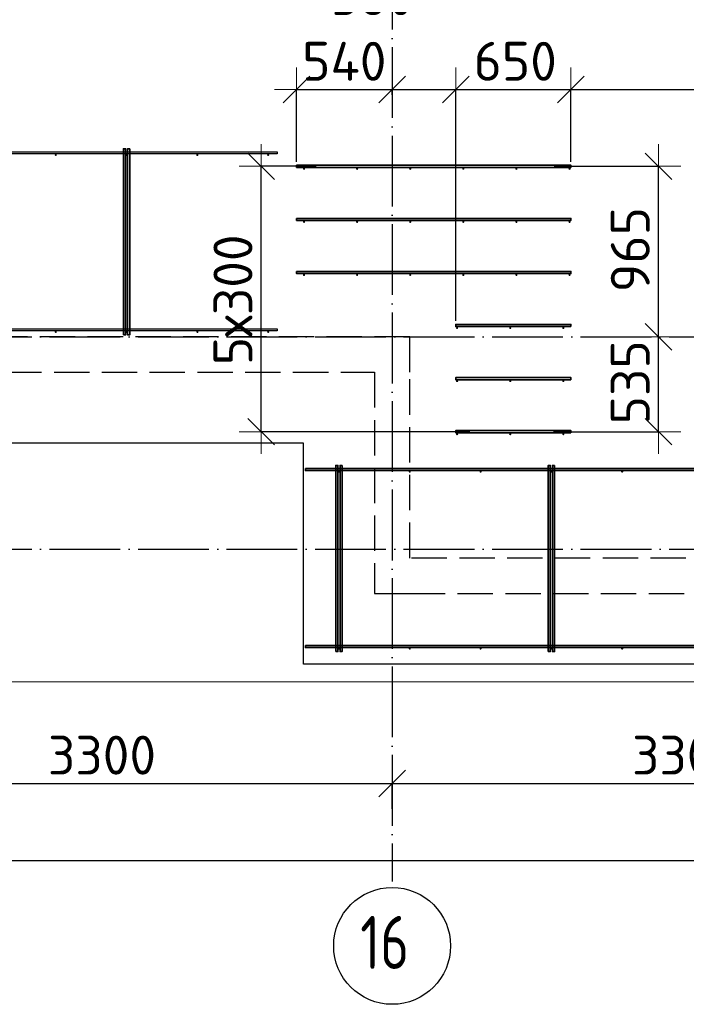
# Model space of a CAD drawing. Header units: millimetres. Extents: x 13527 to 139154, y -122592 to 61893.
# Tile 107 of 129: x 97536 to 101302, y 27427 to 32993. Entities that reach past the tile are written whole.
import ezdxf

# ---------------------------------------------------------------- set-up
doc = ezdxf.new("R2010")
doc.units = ezdxf.units.MM
doc.header["$PDMODE"] = 65
for name, pattern in [('______11', [500, 400, -50, 0, -50]), ('______2', [270, 200, -70]), ('______5', [1100, 800, -100, 100, -100])]:
    doc.linetypes.add(name, pattern=pattern)
for name, color, linetype, lineweight in [('Standard', 7, 'Continuous', 25), ('Арм.стержн. Доп. арматура', 180, 'Continuous', 35), ('Размерная линия_ общее', 7, 'Continuous', 13), ('Стена_ общее', 7, 'Continuous', 35), ('Фундамент_ общее', 7, 'Continuous', 35)]:
    doc.layers.add(name, color=color, linetype=linetype, lineweight=lineweight)
doc.layers.add('Арм.стержн. Фиксатор', color=7, linetype='Continuous', lineweight=35, true_color=0x501e0f)
doc.layers.add('Осевая линия_ общее', color=7, linetype='______5', lineweight=13, true_color=0xa0a0a0)
doc.styles.add('ISOCPEUR', font='ISOCPEUR')
doc.dimstyles.new('DIMSTYLE_16', dxfattribs={"dimtxt": 220, "dimasz": 250, "dimexe": 0, "dimexo": 0, "dimgap": 110, "dimtad": 2, "dimdec": 0, "dimrnd": 1, "dimzin": 12, "dimdsep": 46, "dimtxsty": 'ISOCPEUR', "dimblk1": 'ALL_ML_STRICH', "dimblk2": 'ALL_ML_STRICH', "dimsah": 1, "dimcen": 0, "dimclrd": 7, "dimclre": 256, "dimclrt": 7, "dimadec": 0, "dimazin": 0, "dimtfac": 1, "dimtdec": 0, "dimtix": 1, "dimtmove": 2, "dimatfit": 3, "dimfxl": 0, "dimtzin": 0, "dimlwd": 0, "dimlwe": -3, "dimarcsym": 0})
doc.dimstyles.new('DIMSTYLE_3', dxfattribs={"dimtxt": 220, "dimasz": 250, "dimexe": 0, "dimexo": 0, "dimgap": 110, "dimtad": 2, "dimdec": 0, "dimrnd": 5, "dimzin": 12, "dimdsep": 46, "dimtxsty": 'ISOCPEUR', "dimblk1": 'ALL_ML_STRICH', "dimblk2": 'ALL_ML_STRICH', "dimsah": 1, "dimcen": 0, "dimclrd": 7, "dimclre": 256, "dimclrt": 7, "dimadec": 0, "dimazin": 0, "dimtfac": 1, "dimtdec": 0, "dimtix": 1, "dimtmove": 2, "dimatfit": 3, "dimfxl": 0, "dimtvp": 1.2, "dimtzin": 0, "dimlwd": 0, "dimlwe": -3, "dimarcsym": 0})
doc.dimstyles.new('DIMSTYLE_5', dxfattribs={"dimtxt": 220, "dimasz": 250, "dimexe": 0, "dimexo": 0, "dimgap": 110, "dimtad": 2, "dimdec": 0, "dimrnd": 5, "dimzin": 12, "dimdsep": 46, "dimtxsty": 'ISOCPEUR', "dimblk1": 'ALL_ML_STRICH', "dimblk2": 'ALL_ML_STRICH', "dimsah": 1, "dimcen": 0, "dimclrd": 7, "dimclre": 256, "dimclrt": 7, "dimadec": 0, "dimazin": 0, "dimtfac": 1, "dimtdec": 0, "dimtix": 1, "dimtmove": 2, "dimatfit": 3, "dimfxl": 0, "dimtzin": 0, "dimlwd": 0, "dimlwe": -3, "dimarcsym": 0})

# ---------------------------------------------------------------- blocks, each defined once
blk = doc.blocks.new('СЛОЖНЫЙ_ОБЪЕКТ_0')
at = {"layer": 'Стена_ общее', "color": 9, "linetype": '______2', "lineweight": -3, "true_color": 0xc7c7c7, "transparency": 33554687}
for p, q in [((99740, 31200), (96440, 31200)), ((99740, 31000), (99740, 31200)), ((93140, 31000), (99540, 31000)), ((99540, 31000), (99540, 29750)), ((99740, 29950), (99740, 31000)), ((103460, 29950), (99740, 29950)), ((99540, 29750), (99740, 29750)), ((99740, 29750), (103660, 29750))]:
    blk.add_line(p, q, dxfattribs=at)
blk = doc.blocks.new('ALL_ML_STRICH')
at = {"color": 0, "linetype": 'ByBlock', "lineweight": -2}
for p, q in [((0, -0.5), (0, 0.5)), ((-0.3, -0.3), (0.3, 0.3)), ((-1, 0), (0.5, 0))]:
    blk.add_line(p, q, dxfattribs=at)
blk = doc.blocks.new('*D455')
at = {"layer": 'DEFPOINTS', "color": 7, "linetype": 'Continuous', "lineweight": 13, "transparency": 33554687}
for p in [(99100, 32597.8), (99640, 32547.8), (99100, 32170)]:
    blk.add_point(p, dxfattribs=at)
at = {"layer": 'Размерная линия_ общее', "color": 253, "linetype": 'Continuous', "lineweight": -2, "true_color": 0xa0a0a0, "transparency": 33554687}
for p, q in [((99100, 32190), (99100, 32597.8)), ((99640, 32567.8), (99640, 32597.8))]:
    blk.add_line(p, q, dxfattribs=at)
at = {"layer": 'Размерная линия_ общее', "color": 7, "linetype": 'Continuous', "lineweight": -2, "transparency": 33554687}
blk.add_line((99100, 32597.8), (99640, 32597.8), dxfattribs=at)
at = {"layer": 'Размерная линия_ общее', "color": 7, "linetype": 'Continuous', "lineweight": 13, "transparency": 33554687, "xscale": 250, "yscale": 250, "zscale": 250, "rotation": 180}
blk.add_blockref('ALL_ML_STRICH', (99100, 32597.8), dxfattribs=at)
at = {"layer": 'Размерная линия_ общее', "color": 7, "linetype": 'Continuous', "lineweight": 13, "transparency": 33554687, "xscale": 250, "yscale": 250, "zscale": 250}
blk.add_blockref('ALL_ML_STRICH', (99640, 32597.8), dxfattribs=at)
at = {"layer": 'Размерная линия_ общее', "color": 7, "linetype": 'Continuous', "lineweight": 13, "transparency": 33554687, "insert": (99370, 32757.8), "char_height": 220, "width": 660, "attachment_point": 5, "style": 'ISOCPEUR'}
blk.add_mtext('\\A1;{540}', dxfattribs=at)
blk = doc.blocks.new('*D456')
at = {"layer": 'DEFPOINTS', "color": 7, "linetype": 'Continuous', "lineweight": 13, "transparency": 33554687}
for p in [(99640, 32597.8), (99640, 32547.8), (100000, 31270)]:
    blk.add_point(p, dxfattribs=at)
at = {"layer": 'Размерная линия_ общее', "color": 253, "linetype": 'Continuous', "lineweight": -2, "true_color": 0xa0a0a0, "transparency": 33554687}
for p, q in [((99640, 32567.8), (99640, 32597.8)), ((100000, 31290), (100000, 32597.8))]:
    blk.add_line(p, q, dxfattribs=at)
at = {"layer": 'Размерная линия_ общее', "color": 7, "linetype": 'Continuous', "lineweight": -2, "transparency": 33554687}
blk.add_line((99640, 32597.8), (100000, 32597.8), dxfattribs=at)
at = {"layer": 'Размерная линия_ общее', "color": 7, "linetype": 'Continuous', "lineweight": 13, "transparency": 33554687, "xscale": 250, "yscale": 250, "zscale": 250, "rotation": 180}
blk.add_blockref('ALL_ML_STRICH', (99640, 32597.8), dxfattribs=at)
at = {"layer": 'Размерная линия_ общее', "color": 7, "linetype": 'Continuous', "lineweight": 13, "transparency": 33554687, "xscale": 250, "yscale": 250, "zscale": 250}
blk.add_blockref('ALL_ML_STRICH', (100000, 32597.8), dxfattribs=at)
at = {"layer": 'Размерная линия_ общее', "color": 7, "linetype": 'Continuous', "lineweight": 13, "transparency": 33554687, "insert": (99531.2, 33128.5), "char_height": 220, "width": 660, "attachment_point": 5, "style": 'ISOCPEUR'}
blk.add_mtext('\\A1;{360}', dxfattribs=at)
blk = doc.blocks.new('*D457')
at = {"layer": 'DEFPOINTS', "color": 7, "linetype": 'Continuous', "lineweight": 13, "transparency": 33554687}
for p in [(100000, 32597.8), (100650, 32170), (100000, 31270)]:
    blk.add_point(p, dxfattribs=at)
at = {"layer": 'Размерная линия_ общее', "color": 253, "linetype": 'Continuous', "lineweight": -2, "true_color": 0xa0a0a0, "transparency": 33554687}
for p, q in [((100000, 31290), (100000, 32597.8)), ((100650, 32190), (100650, 32597.8))]:
    blk.add_line(p, q, dxfattribs=at)
at = {"layer": 'Размерная линия_ общее', "color": 7, "linetype": 'Continuous', "lineweight": -2, "transparency": 33554687}
blk.add_line((100000, 32597.8), (100650, 32597.8), dxfattribs=at)
at = {"layer": 'Размерная линия_ общее', "color": 7, "linetype": 'Continuous', "lineweight": 13, "transparency": 33554687, "xscale": 250, "yscale": 250, "zscale": 250, "rotation": 180}
blk.add_blockref('ALL_ML_STRICH', (100000, 32597.8), dxfattribs=at)
at = {"layer": 'Размерная линия_ общее', "color": 7, "linetype": 'Continuous', "lineweight": 13, "transparency": 33554687, "xscale": 250, "yscale": 250, "zscale": 250}
blk.add_blockref('ALL_ML_STRICH', (100650, 32597.8), dxfattribs=at)
at = {"layer": 'Размерная линия_ общее', "color": 7, "linetype": 'Continuous', "lineweight": 13, "transparency": 33554687, "insert": (100336, 32757.8), "char_height": 220, "width": 660, "attachment_point": 5, "style": 'ISOCPEUR'}
blk.add_mtext('\\A1;{650}', dxfattribs=at)
blk = doc.blocks.new('*D458')
at = {"layer": 'DEFPOINTS', "color": 7, "linetype": 'Continuous', "lineweight": 13, "transparency": 33554687}
for p in [(100650, 32597.8), (100650, 32170), (102563.6, 32205.8)]:
    blk.add_point(p, dxfattribs=at)
at = {"layer": 'Размерная линия_ общее', "color": 253, "linetype": 'Continuous', "lineweight": -2, "true_color": 0xa0a0a0, "transparency": 33554687}
for p, q in [((100650, 32190), (100650, 32597.8)), ((102563.6, 32225.8), (102563.6, 32597.8))]:
    blk.add_line(p, q, dxfattribs=at)
at = {"layer": 'Размерная линия_ общее', "color": 7, "linetype": 'Continuous', "lineweight": -2, "transparency": 33554687}
blk.add_line((100650, 32597.8), (102563.6, 32597.8), dxfattribs=at)
at = {"layer": 'Размерная линия_ общее', "color": 7, "linetype": 'Continuous', "lineweight": 13, "transparency": 33554687, "xscale": 250, "yscale": 250, "zscale": 250, "rotation": 180}
blk.add_blockref('ALL_ML_STRICH', (100650, 32597.8), dxfattribs=at)
at = {"layer": 'Размерная линия_ общее', "color": 7, "linetype": 'Continuous', "lineweight": 13, "transparency": 33554687, "xscale": 250, "yscale": 250, "zscale": 250}
blk.add_blockref('ALL_ML_STRICH', (102563.6, 32597.8), dxfattribs=at)
at = {"layer": 'Размерная линия_ общее', "color": 7, "linetype": 'Continuous', "lineweight": 13, "transparency": 33554687, "insert": (101661.8, 32757.8), "char_height": 220, "width": 880, "attachment_point": 5, "style": 'ISOCPEUR'}
blk.add_mtext('\\A1;{1915}', dxfattribs=at)
blk = doc.blocks.new('*D462')
at = {"layer": 'DEFPOINTS', "color": 7, "linetype": 'Continuous', "lineweight": 13, "transparency": 33554687}
for p in [(100916.2, 31200), (100532.5, 30664), (101145.6, 30664)]:
    blk.add_point(p, dxfattribs=at)
at = {"layer": 'Размерная линия_ общее', "color": 253, "linetype": 'Continuous', "lineweight": -2, "true_color": 0xa0a0a0, "transparency": 33554687}
for p, q in [((101145.6, 31200), (101145.6, 31200)), ((100552.5, 30664), (101145.6, 30664))]:
    blk.add_line(p, q, dxfattribs=at)
at = {"layer": 'Размерная линия_ общее', "color": 7, "linetype": 'Continuous', "lineweight": -2, "transparency": 33554687}
blk.add_line((101145.6, 30664), (101145.6, 31200), dxfattribs=at)
at = {"layer": 'Размерная линия_ общее', "color": 7, "linetype": 'Continuous', "lineweight": 13, "transparency": 33554687, "xscale": 250, "yscale": 250, "zscale": 250}
for p, rotation in [((101145.6, 31200), 90), ((101145.6, 30664), 270)]:
    blk.add_blockref('ALL_ML_STRICH', p, dxfattribs=dict(at, rotation=rotation))
at = {"layer": 'Размерная линия_ общее', "color": 7, "linetype": 'Continuous', "lineweight": 13, "transparency": 33554687, "insert": (100985.6, 30943), "char_height": 220, "width": 660, "attachment_point": 5, "rotation": 90, "style": 'ISOCPEUR'}
blk.add_mtext('\\A1;{535}', dxfattribs=at)
blk = doc.blocks.new('*D463')
at = {"layer": 'DEFPOINTS', "color": 7, "linetype": 'Continuous', "lineweight": 13, "transparency": 33554687}
for p in [(100536.7, 32164), (100916.2, 31200), (101145.6, 31200)]:
    blk.add_point(p, dxfattribs=at)
at = {"layer": 'Размерная линия_ общее', "color": 253, "linetype": 'Continuous', "lineweight": -2, "true_color": 0xa0a0a0, "transparency": 33554687}
for p, q in [((100556.7, 32164), (101145.6, 32164)), ((101145.6, 31200), (101145.6, 31200))]:
    blk.add_line(p, q, dxfattribs=at)
at = {"layer": 'Размерная линия_ общее', "color": 7, "linetype": 'Continuous', "lineweight": -2, "transparency": 33554687}
blk.add_line((101145.6, 31200), (101145.6, 32164), dxfattribs=at)
at = {"layer": 'Размерная линия_ общее', "color": 7, "linetype": 'Continuous', "lineweight": 13, "transparency": 33554687, "xscale": 250, "yscale": 250, "zscale": 250}
for p, rotation in [((101145.6, 32164), 90), ((101145.6, 31200), 270)]:
    blk.add_blockref('ALL_ML_STRICH', p, dxfattribs=dict(at, rotation=rotation))
at = {"layer": 'Размерная линия_ общее', "color": 7, "linetype": 'Continuous', "lineweight": 13, "transparency": 33554687, "insert": (100985.6, 31693), "char_height": 220, "width": 660, "attachment_point": 5, "rotation": 90, "style": 'ISOCPEUR'}
blk.add_mtext('\\A1;{965}', dxfattribs=at)
blk = doc.blocks.new('*D466')
at = {"layer": 'DEFPOINTS', "color": 7, "linetype": 'Continuous', "lineweight": 13, "transparency": 33554687}
for p in [(99231.3, 32164), (98900.8, 30664), (100098.8, 30664)]:
    blk.add_point(p, dxfattribs=at)
at = {"layer": 'Размерная линия_ общее', "color": 253, "linetype": 'Continuous', "lineweight": -2, "true_color": 0xa0a0a0, "transparency": 33554687}
for p, q in [((99211.3, 32164), (98900.8, 32164)), ((100078.8, 30664), (98900.8, 30664))]:
    blk.add_line(p, q, dxfattribs=at)
at = {"layer": 'Размерная линия_ общее', "color": 7, "linetype": 'Continuous', "lineweight": -2, "transparency": 33554687}
blk.add_line((98900.8, 30664), (98900.8, 32164), dxfattribs=at)
at = {"layer": 'Размерная линия_ общее', "color": 7, "linetype": 'Continuous', "lineweight": 13, "transparency": 33554687, "xscale": 250, "yscale": 250, "zscale": 250}
for p, rotation in [((98900.8, 32164), 90), ((98900.8, 30664), 270)]:
    blk.add_blockref('ALL_ML_STRICH', p, dxfattribs=dict(at, rotation=rotation))
at = {"layer": 'Размерная линия_ общее', "color": 7, "linetype": 'Continuous', "lineweight": 13, "transparency": 33554687, "insert": (98630.8, 31040), "char_height": 220, "width": 11, "attachment_point": 1, "rotation": 90, "line_spacing_factor": 0.60241, "style": 'ISOCPEUR'}
blk.add_mtext('5х300', dxfattribs=at)
blk = doc.blocks.new('*D570')
at = {"layer": 'DEFPOINTS', "color": 7, "linetype": 'Continuous', "lineweight": 13, "transparency": 33554687}
for p in [(96340, 28675.7), (96340, 28512.1), (99640, 28512.1)]:
    blk.add_point(p, dxfattribs=at)
at = {"layer": 'Размерная линия_ общее', "color": 253, "linetype": 'Continuous', "lineweight": -2, "true_color": 0xa0a0a0, "transparency": 33554687}
for p, q in [((96340, 28532.1), (96340, 28675.7)), ((99640, 28532.1), (99640, 28675.7))]:
    blk.add_line(p, q, dxfattribs=at)
at = {"layer": 'Размерная линия_ общее', "color": 7, "linetype": 'Continuous', "lineweight": -2, "transparency": 33554687}
blk.add_line((96340, 28675.7), (99640, 28675.7), dxfattribs=at)
at = {"layer": 'Размерная линия_ общее', "color": 7, "linetype": 'Continuous', "lineweight": 13, "transparency": 33554687, "xscale": 250, "yscale": 250, "zscale": 250, "rotation": 180}
blk.add_blockref('ALL_ML_STRICH', (96340, 28675.7), dxfattribs=at)
at = {"layer": 'Размерная линия_ общее', "color": 7, "linetype": 'Continuous', "lineweight": 13, "transparency": 33554687, "xscale": 250, "yscale": 250, "zscale": 250}
blk.add_blockref('ALL_ML_STRICH', (99640, 28675.7), dxfattribs=at)
at = {"layer": 'Размерная линия_ общее', "color": 7, "linetype": 'Continuous', "lineweight": 13, "transparency": 33554687, "insert": (98001, 28835.7), "char_height": 220, "width": 880, "attachment_point": 5, "style": 'ISOCPEUR'}
blk.add_mtext('\\A1;{3300}', dxfattribs=at)
blk = doc.blocks.new('*D571')
at = {"layer": 'DEFPOINTS', "color": 7, "linetype": 'Continuous', "lineweight": 13, "transparency": 33554687}
for p in [(99640, 28675.7), (99640, 28512.1), (102940, 28512.1)]:
    blk.add_point(p, dxfattribs=at)
at = {"layer": 'Размерная линия_ общее', "color": 253, "linetype": 'Continuous', "lineweight": -2, "true_color": 0xa0a0a0, "transparency": 33554687}
for p, q in [((99640, 28532.1), (99640, 28675.7)), ((102940, 28532.1), (102940, 28675.7))]:
    blk.add_line(p, q, dxfattribs=at)
at = {"layer": 'Размерная линия_ общее', "color": 7, "linetype": 'Continuous', "lineweight": -2, "transparency": 33554687}
blk.add_line((99640, 28675.7), (102940, 28675.7), dxfattribs=at)
at = {"layer": 'Размерная линия_ общее', "color": 7, "linetype": 'Continuous', "lineweight": 13, "transparency": 33554687, "xscale": 250, "yscale": 250, "zscale": 250, "rotation": 180}
blk.add_blockref('ALL_ML_STRICH', (99640, 28675.7), dxfattribs=at)
at = {"layer": 'Размерная линия_ общее', "color": 7, "linetype": 'Continuous', "lineweight": 13, "transparency": 33554687, "xscale": 250, "yscale": 250, "zscale": 250}
blk.add_blockref('ALL_ML_STRICH', (102940, 28675.7), dxfattribs=at)
at = {"layer": 'Размерная линия_ общее', "color": 7, "linetype": 'Continuous', "lineweight": 13, "transparency": 33554687, "insert": (101301, 28835.7), "char_height": 220, "width": 880, "attachment_point": 5, "style": 'ISOCPEUR'}
blk.add_mtext('\\A1;{3300}', dxfattribs=at)
blk = doc.blocks.new('*D576')
at = {"layer": 'DEFPOINTS', "color": 7, "linetype": 'Continuous', "lineweight": 13, "transparency": 33554687}
for p in [(75300, 28239.6), (75300, 28122.1), (117380, 28122.1)]:
    blk.add_point(p, dxfattribs=at)
at = {"layer": 'Размерная линия_ общее', "color": 253, "linetype": 'Continuous', "lineweight": -2, "true_color": 0xa0a0a0, "transparency": 33554687}
for p, q in [((75300, 28222.1), (75300, 28239.6)), ((117380, 28222.1), (117380, 28239.6))]:
    blk.add_line(p, q, dxfattribs=at)
at = {"layer": 'Размерная линия_ общее', "color": 7, "linetype": 'Continuous', "lineweight": -2, "transparency": 33554687}
blk.add_line((75300, 28239.6), (117380, 28239.6), dxfattribs=at)
at = {"layer": 'Размерная линия_ общее', "color": 7, "linetype": 'Continuous', "lineweight": 13, "transparency": 33554687, "xscale": 250, "yscale": 250, "zscale": 250, "rotation": 180}
blk.add_blockref('ALL_ML_STRICH', (75300, 28239.6), dxfattribs=at)
at = {"layer": 'Размерная линия_ общее', "color": 7, "linetype": 'Continuous', "lineweight": 13, "transparency": 33554687, "xscale": 250, "yscale": 250, "zscale": 250}
blk.add_blockref('ALL_ML_STRICH', (117380, 28239.6), dxfattribs=at)
at = {"layer": 'Размерная линия_ общее', "color": 7, "linetype": 'Continuous', "lineweight": 13, "transparency": 33554687, "insert": (96340, 28399.6), "char_height": 220, "width": 1100, "attachment_point": 5, "style": 'ISOCPEUR'}
blk.add_mtext('\\A1;{42080}', dxfattribs=at)

msp = doc.modelspace()

# ---------------------------------------------------------------- hatches: boundary and pattern name
at = {"layer": 'Арм.стержн. Доп. арматура', "linetype": 'Continuous', "lineweight": 35, "transparency": 33554687}
for points in [[(99148.5, 32150), (99148, 32152.3), (99146.7, 32154.2), (99144.8, 32155.5), (99142.5, 32156), (99140.2, 32155.5), (99138.3, 32154.2), (99137, 32152.3), (99136.5, 32150), (99137, 32147.7), (99138.3, 32145.8), (99140.2, 32144.5), (99142.5, 32144), (99144.8, 32144.5), (99146.7, 32145.8), (99148, 32147.7)], [(99448.5, 32150), (99448, 32152.3), (99446.7, 32154.2), (99444.8, 32155.5), (99442.5, 32156), (99440.2, 32155.5), (99438.3, 32154.2), (99437, 32152.3), (99436.5, 32150), (99437, 32147.7), (99438.3, 32145.8), (99440.2, 32144.5), (99442.5, 32144), (99444.8, 32144.5), (99446.7, 32145.8), (99448, 32147.7)], [(99748.5, 32150), (99748, 32152.3), (99746.7, 32154.2), (99744.8, 32155.5), (99742.5, 32156), (99740.2, 32155.5), (99738.3, 32154.2), (99737, 32152.3), (99736.5, 32150), (99737, 32147.7), (99738.3, 32145.8), (99740.2, 32144.5), (99742.5, 32144), (99744.8, 32144.5), (99746.7, 32145.8), (99748, 32147.7)], [(100048.5, 32150), (100048, 32152.3), (100046.7, 32154.2), (100044.8, 32155.5), (100042.5, 32156), (100040.2, 32155.5), (100038.3, 32154.2), (100037, 32152.3), (100036.5, 32150), (100037, 32147.7), (100038.3, 32145.8), (100040.2, 32144.5), (100042.5, 32144), (100044.8, 32144.5), (100046.7, 32145.8), (100048, 32147.7)], [(100348.5, 32150), (100348, 32152.3), (100346.7, 32154.2), (100344.8, 32155.5), (100342.5, 32156), (100340.2, 32155.5), (100338.3, 32154.2), (100337, 32152.3), (100336.5, 32150), (100337, 32147.7), (100338.3, 32145.8), (100340.2, 32144.5), (100342.5, 32144), (100344.8, 32144.5), (100346.7, 32145.8), (100348, 32147.7)], [(100648.5, 32150), (100648, 32152.3), (100646.7, 32154.2), (100644.8, 32155.5), (100642.5, 32156), (100640.2, 32155.5), (100638.3, 32154.2), (100637, 32152.3), (100636.5, 32150), (100637, 32147.7), (100638.3, 32145.8), (100640.2, 32144.5), (100642.5, 32144), (100644.8, 32144.5), (100646.7, 32145.8), (100648, 32147.7)], [(99148.5, 31850), (99148, 31852.3), (99146.7, 31854.2), (99144.8, 31855.5), (99142.5, 31856), (99140.2, 31855.5), (99138.3, 31854.2), (99137, 31852.3), (99136.5, 31850), (99137, 31847.7), (99138.3, 31845.8), (99140.2, 31844.5), (99142.5, 31844), (99144.8, 31844.5), (99146.7, 31845.8), (99148, 31847.7)], [(99448.5, 31850), (99448, 31852.3), (99446.7, 31854.2), (99444.8, 31855.5), (99442.5, 31856), (99440.2, 31855.5), (99438.3, 31854.2), (99437, 31852.3), (99436.5, 31850), (99437, 31847.7), (99438.3, 31845.8), (99440.2, 31844.5), (99442.5, 31844), (99444.8, 31844.5), (99446.7, 31845.8), (99448, 31847.7)], [(99748.5, 31850), (99748, 31852.3), (99746.7, 31854.2), (99744.8, 31855.5), (99742.5, 31856), (99740.2, 31855.5), (99738.3, 31854.2), (99737, 31852.3), (99736.5, 31850), (99737, 31847.7), (99738.3, 31845.8), (99740.2, 31844.5), (99742.5, 31844), (99744.8, 31844.5), (99746.7, 31845.8), (99748, 31847.7)], [(100048.5, 31850), (100048, 31852.3), (100046.7, 31854.2), (100044.8, 31855.5), (100042.5, 31856), (100040.2, 31855.5), (100038.3, 31854.2), (100037, 31852.3), (100036.5, 31850), (100037, 31847.7), (100038.3, 31845.8), (100040.2, 31844.5), (100042.5, 31844), (100044.8, 31844.5), (100046.7, 31845.8), (100048, 31847.7)], [(100348.5, 31850), (100348, 31852.3), (100346.7, 31854.2), (100344.8, 31855.5), (100342.5, 31856), (100340.2, 31855.5), (100338.3, 31854.2), (100337, 31852.3), (100336.5, 31850), (100337, 31847.7), (100338.3, 31845.8), (100340.2, 31844.5), (100342.5, 31844), (100344.8, 31844.5), (100346.7, 31845.8), (100348, 31847.7)], [(100648.5, 31850), (100648, 31852.3), (100646.7, 31854.2), (100644.8, 31855.5), (100642.5, 31856), (100640.2, 31855.5), (100638.3, 31854.2), (100637, 31852.3), (100636.5, 31850), (100637, 31847.7), (100638.3, 31845.8), (100640.2, 31844.5), (100642.5, 31844), (100644.8, 31844.5), (100646.7, 31845.8), (100648, 31847.7)], [(99148.5, 31550), (99148, 31552.3), (99146.7, 31554.2), (99144.8, 31555.5), (99142.5, 31556), (99140.2, 31555.5), (99138.3, 31554.2), (99137, 31552.3), (99136.5, 31550), (99137, 31547.7), (99138.3, 31545.8), (99140.2, 31544.5), (99142.5, 31544), (99144.8, 31544.5), (99146.7, 31545.8), (99148, 31547.7)], [(99448.5, 31550), (99448, 31552.3), (99446.7, 31554.2), (99444.8, 31555.5), (99442.5, 31556), (99440.2, 31555.5), (99438.3, 31554.2), (99437, 31552.3), (99436.5, 31550), (99437, 31547.7), (99438.3, 31545.8), (99440.2, 31544.5), (99442.5, 31544), (99444.8, 31544.5), (99446.7, 31545.8), (99448, 31547.7)], [(99748.5, 31550), (99748, 31552.3), (99746.7, 31554.2), (99744.8, 31555.5), (99742.5, 31556), (99740.2, 31555.5), (99738.3, 31554.2), (99737, 31552.3), (99736.5, 31550), (99737, 31547.7), (99738.3, 31545.8), (99740.2, 31544.5), (99742.5, 31544), (99744.8, 31544.5), (99746.7, 31545.8), (99748, 31547.7)], [(100048.5, 31550), (100048, 31552.3), (100046.7, 31554.2), (100044.8, 31555.5), (100042.5, 31556), (100040.2, 31555.5), (100038.3, 31554.2), (100037, 31552.3), (100036.5, 31550), (100037, 31547.7), (100038.3, 31545.8), (100040.2, 31544.5), (100042.5, 31544), (100044.8, 31544.5), (100046.7, 31545.8), (100048, 31547.7)], [(100348.5, 31550), (100348, 31552.3), (100346.7, 31554.2), (100344.8, 31555.5), (100342.5, 31556), (100340.2, 31555.5), (100338.3, 31554.2), (100337, 31552.3), (100336.5, 31550), (100337, 31547.7), (100338.3, 31545.8), (100340.2, 31544.5), (100342.5, 31544), (100344.8, 31544.5), (100346.7, 31545.8), (100348, 31547.7)], [(100648.5, 31550), (100648, 31552.3), (100646.7, 31554.2), (100644.8, 31555.5), (100642.5, 31556), (100640.2, 31555.5), (100638.3, 31554.2), (100637, 31552.3), (100636.5, 31550), (100637, 31547.7), (100638.3, 31545.8), (100640.2, 31544.5), (100642.5, 31544), (100644.8, 31544.5), (100646.7, 31545.8), (100648, 31547.7)], [(100013.5, 31250), (100013, 31252.3), (100011.7, 31254.2), (100009.8, 31255.5), (100007.5, 31256), (100005.2, 31255.5), (100003.3, 31254.2), (100002, 31252.3), (100001.5, 31250), (100002, 31247.7), (100003.3, 31245.8), (100005.2, 31244.5), (100007.5, 31244), (100009.8, 31244.5), (100011.7, 31245.8), (100013, 31247.7)], [(100313.5, 31250), (100313, 31252.3), (100311.7, 31254.2), (100309.8, 31255.5), (100307.5, 31256), (100305.2, 31255.5), (100303.3, 31254.2), (100302, 31252.3), (100301.5, 31250), (100302, 31247.7), (100303.3, 31245.8), (100305.2, 31244.5), (100307.5, 31244), (100309.8, 31244.5), (100311.7, 31245.8), (100313, 31247.7)], [(100613.5, 31250), (100613, 31252.3), (100611.7, 31254.2), (100609.8, 31255.5), (100607.5, 31256), (100605.2, 31255.5), (100603.3, 31254.2), (100602, 31252.3), (100601.5, 31250), (100602, 31247.7), (100603.3, 31245.8), (100605.2, 31244.5), (100607.5, 31244), (100609.8, 31244.5), (100611.7, 31245.8), (100613, 31247.7)], [(100013.5, 30950), (100013, 30952.3), (100011.7, 30954.2), (100009.8, 30955.5), (100007.5, 30956), (100005.2, 30955.5), (100003.3, 30954.2), (100002, 30952.3), (100001.5, 30950), (100002, 30947.7), (100003.3, 30945.8), (100005.2, 30944.5), (100007.5, 30944), (100009.8, 30944.5), (100011.7, 30945.8), (100013, 30947.7)], [(100313.5, 30950), (100313, 30952.3), (100311.7, 30954.2), (100309.8, 30955.5), (100307.5, 30956), (100305.2, 30955.5), (100303.3, 30954.2), (100302, 30952.3), (100301.5, 30950), (100302, 30947.7), (100303.3, 30945.8), (100305.2, 30944.5), (100307.5, 30944), (100309.8, 30944.5), (100311.7, 30945.8), (100313, 30947.7)], [(100613.5, 30950), (100613, 30952.3), (100611.7, 30954.2), (100609.8, 30955.5), (100607.5, 30956), (100605.2, 30955.5), (100603.3, 30954.2), (100602, 30952.3), (100601.5, 30950), (100602, 30947.7), (100603.3, 30945.8), (100605.2, 30944.5), (100607.5, 30944), (100609.8, 30944.5), (100611.7, 30945.8), (100613, 30947.7)], [(100013.5, 30650), (100013, 30652.3), (100011.7, 30654.2), (100009.8, 30655.5), (100007.5, 30656), (100005.2, 30655.5), (100003.3, 30654.2), (100002, 30652.3), (100001.5, 30650), (100002, 30647.7), (100003.3, 30645.8), (100005.2, 30644.5), (100007.5, 30644), (100009.8, 30644.5), (100011.7, 30645.8), (100013, 30647.7)], [(100313.5, 30650), (100313, 30652.3), (100311.7, 30654.2), (100309.8, 30655.5), (100307.5, 30656), (100305.2, 30655.5), (100303.3, 30654.2), (100302, 30652.3), (100301.5, 30650), (100302, 30647.7), (100303.3, 30645.8), (100305.2, 30644.5), (100307.5, 30644), (100309.8, 30644.5), (100311.7, 30645.8), (100313, 30647.7)], [(100613.5, 30650), (100613, 30652.3), (100611.7, 30654.2), (100609.8, 30655.5), (100607.5, 30656), (100605.2, 30655.5), (100603.3, 30654.2), (100602, 30652.3), (100601.5, 30650), (100602, 30647.7), (100603.3, 30645.8), (100605.2, 30644.5), (100607.5, 30644), (100609.8, 30644.5), (100611.7, 30645.8), (100613, 30647.7)]]:
    msp.add_hatch(color=22, dxfattribs=at).paths.add_polyline_path(points)
at = {"layer": 'Арм.стержн. Фиксатор', "linetype": 'Continuous', "lineweight": 35, "transparency": 33554687}
for points in [[(97746, 32228), (97745.5, 32230.3), (97744.2, 32232.2), (97742.3, 32233.5), (97740, 32234), (97737.7, 32233.5), (97735.8, 32232.2), (97734.5, 32230.3), (97734, 32228), (97734.5, 32225.7), (97735.8, 32223.8), (97737.7, 32222.5), (97740, 32222), (97742.3, 32222.5), (97744.2, 32223.8), (97745.5, 32225.7)], [(98146, 32228), (98145.5, 32230.3), (98144.2, 32232.2), (98142.3, 32233.5), (98140, 32234), (98137.7, 32233.5), (98135.8, 32232.2), (98134.5, 32230.3), (98134, 32228), (98134.5, 32225.7), (98135.8, 32223.8), (98137.7, 32222.5), (98140, 32222), (98142.3, 32222.5), (98144.2, 32223.8), (98145.5, 32225.7)], [(98546, 32228), (98545.5, 32230.3), (98544.2, 32232.2), (98542.3, 32233.5), (98540, 32234), (98537.7, 32233.5), (98535.8, 32232.2), (98534.5, 32230.3), (98534, 32228), (98534.5, 32225.7), (98535.8, 32223.8), (98537.7, 32222.5), (98540, 32222), (98542.3, 32222.5), (98544.2, 32223.8), (98545.5, 32225.7)], [(98946, 32228), (98945.5, 32230.3), (98944.2, 32232.2), (98942.3, 32233.5), (98940, 32234), (98937.7, 32233.5), (98935.8, 32232.2), (98934.5, 32230.3), (98934, 32228), (98934.5, 32225.7), (98935.8, 32223.8), (98937.7, 32222.5), (98940, 32222), (98942.3, 32222.5), (98944.2, 32223.8), (98945.5, 32225.7)], [(97746, 31228), (97745.5, 31230.3), (97744.2, 31232.2), (97742.3, 31233.5), (97740, 31234), (97737.7, 31233.5), (97735.8, 31232.2), (97734.5, 31230.3), (97734, 31228), (97734.5, 31225.7), (97735.8, 31223.8), (97737.7, 31222.5), (97740, 31222), (97742.3, 31222.5), (97744.2, 31223.8), (97745.5, 31225.7)], [(98146, 31228), (98145.5, 31230.3), (98144.2, 31232.2), (98142.3, 31233.5), (98140, 31234), (98137.7, 31233.5), (98135.8, 31232.2), (98134.5, 31230.3), (98134, 31228), (98134.5, 31225.7), (98135.8, 31223.8), (98137.7, 31222.5), (98140, 31222), (98142.3, 31222.5), (98144.2, 31223.8), (98145.5, 31225.7)], [(98546, 31228), (98545.5, 31230.3), (98544.2, 31232.2), (98542.3, 31233.5), (98540, 31234), (98537.7, 31233.5), (98535.8, 31232.2), (98534.5, 31230.3), (98534, 31228), (98534.5, 31225.7), (98535.8, 31223.8), (98537.7, 31222.5), (98540, 31222), (98542.3, 31222.5), (98544.2, 31223.8), (98545.5, 31225.7)], [(98946, 31228), (98945.5, 31230.3), (98944.2, 31232.2), (98942.3, 31233.5), (98940, 31234), (98937.7, 31233.5), (98935.8, 31232.2), (98934.5, 31230.3), (98934, 31228), (98934.5, 31225.7), (98935.8, 31223.8), (98937.7, 31222.5), (98940, 31222), (98942.3, 31222.5), (98944.2, 31223.8), (98945.5, 31225.7)], [(99346, 30438), (99345.5, 30440.3), (99344.2, 30442.2), (99342.3, 30443.5), (99340, 30444), (99337.7, 30443.5), (99335.8, 30442.2), (99334.5, 30440.3), (99334, 30438), (99334.5, 30435.7), (99335.8, 30433.8), (99337.7, 30432.5), (99340, 30432), (99342.3, 30432.5), (99344.2, 30433.8), (99345.5, 30435.7)], [(99746, 30438), (99745.5, 30440.3), (99744.2, 30442.2), (99742.3, 30443.5), (99740, 30444), (99737.7, 30443.5), (99735.8, 30442.2), (99734.5, 30440.3), (99734, 30438), (99734.5, 30435.7), (99735.8, 30433.8), (99737.7, 30432.5), (99740, 30432), (99742.3, 30432.5), (99744.2, 30433.8), (99745.5, 30435.7)], [(100146, 30438), (100145.5, 30440.3), (100144.2, 30442.2), (100142.3, 30443.5), (100140, 30444), (100137.7, 30443.5), (100135.8, 30442.2), (100134.5, 30440.3), (100134, 30438), (100134.5, 30435.7), (100135.8, 30433.8), (100137.7, 30432.5), (100140, 30432), (100142.3, 30432.5), (100144.2, 30433.8), (100145.5, 30435.7)], [(100546, 30438), (100545.5, 30440.3), (100544.2, 30442.2), (100542.3, 30443.5), (100540, 30444), (100537.7, 30443.5), (100535.8, 30442.2), (100534.5, 30440.3), (100534, 30438), (100534.5, 30435.7), (100535.8, 30433.8), (100537.7, 30432.5), (100540, 30432), (100542.3, 30432.5), (100544.2, 30433.8), (100545.5, 30435.7)], [(100946, 30438), (100945.5, 30440.3), (100944.2, 30442.2), (100942.3, 30443.5), (100940, 30444), (100937.7, 30443.5), (100935.8, 30442.2), (100934.5, 30440.3), (100934, 30438), (100934.5, 30435.7), (100935.8, 30433.8), (100937.7, 30432.5), (100940, 30432), (100942.3, 30432.5), (100944.2, 30433.8), (100945.5, 30435.7)], [(99346, 29438), (99345.5, 29440.3), (99344.2, 29442.2), (99342.3, 29443.5), (99340, 29444), (99337.7, 29443.5), (99335.8, 29442.2), (99334.5, 29440.3), (99334, 29438), (99334.5, 29435.7), (99335.8, 29433.8), (99337.7, 29432.5), (99340, 29432), (99342.3, 29432.5), (99344.2, 29433.8), (99345.5, 29435.7)], [(99746, 29438), (99745.5, 29440.3), (99744.2, 29442.2), (99742.3, 29443.5), (99740, 29444), (99737.7, 29443.5), (99735.8, 29442.2), (99734.5, 29440.3), (99734, 29438), (99734.5, 29435.7), (99735.8, 29433.8), (99737.7, 29432.5), (99740, 29432), (99742.3, 29432.5), (99744.2, 29433.8), (99745.5, 29435.7)], [(100146, 29438), (100145.5, 29440.3), (100144.2, 29442.2), (100142.3, 29443.5), (100140, 29444), (100137.7, 29443.5), (100135.8, 29442.2), (100134.5, 29440.3), (100134, 29438), (100134.5, 29435.7), (100135.8, 29433.8), (100137.7, 29432.5), (100140, 29432), (100142.3, 29432.5), (100144.2, 29433.8), (100145.5, 29435.7)], [(100546, 29438), (100545.5, 29440.3), (100544.2, 29442.2), (100542.3, 29443.5), (100540, 29444), (100537.7, 29443.5), (100535.8, 29442.2), (100534.5, 29440.3), (100534, 29438), (100534.5, 29435.7), (100535.8, 29433.8), (100537.7, 29432.5), (100540, 29432), (100542.3, 29432.5), (100544.2, 29433.8), (100545.5, 29435.7)], [(100946, 29438), (100945.5, 29440.3), (100944.2, 29442.2), (100942.3, 29443.5), (100940, 29444), (100937.7, 29443.5), (100935.8, 29442.2), (100934.5, 29440.3), (100934, 29438), (100934.5, 29435.7), (100935.8, 29433.8), (100937.7, 29432.5), (100940, 29432), (100942.3, 29432.5), (100944.2, 29433.8), (100945.5, 29435.7)]]:
    msp.add_hatch(color=22, dxfattribs=at).paths.add_polyline_path(points)

# ---------------------------------------------------------------- linework, layer by layer
at = {"layer": 'Standard', "color": 7, "linetype": 'Continuous', "lineweight": 13, "transparency": 33554687}
msp.add_lwpolyline([(75100, 29250), (117980, 29250), (117980, 46440), (75100, 46440), (75100, 29250)], dxfattribs=at)
at = {"layer": 'Арм.стержн. Доп. арматура', "color": 22, "linetype": 'Continuous', "lineweight": 35, "transparency": 33554687}
for points in [[(99100, 32170), (100650, 32170), (100650, 32158), (99100, 32158), (99100, 32170)], [(99100, 32170), (100650, 32170), (100650, 32158), (99100, 32158), (99100, 32170)], [(99100, 31870), (100650, 31870), (100650, 31858), (99100, 31858), (99100, 31870)], [(99100, 31870), (100650, 31870), (100650, 31858), (99100, 31858), (99100, 31870)], [(99100, 31570), (100650, 31570), (100650, 31558), (99100, 31558), (99100, 31570)], [(99100, 31570), (100650, 31570), (100650, 31558), (99100, 31558), (99100, 31570)], [(100650, 31258), (100000, 31258), (100000, 31270), (100650, 31270), (100650, 31258)], [(100650, 31258), (100000, 31258), (100000, 31270), (100650, 31270), (100650, 31258)], [(100650, 30958), (100000, 30958), (100000, 30970), (100650, 30970), (100650, 30958)], [(100650, 30958), (100000, 30958), (100000, 30970), (100650, 30970), (100650, 30958)], [(100650, 30658), (100000, 30658), (100000, 30670), (100650, 30670), (100650, 30658)], [(100650, 30658), (100000, 30658), (100000, 30670), (100650, 30670), (100650, 30658)]]:
    msp.add_lwpolyline(points, dxfattribs=at)
at = {"layer": 'Арм.стержн. Фиксатор', "color": 22, "linetype": 'Continuous', "lineweight": 25, "transparency": 33554687}
for points in [[(93754.2, 32246), (98991.7, 32246), (98991.7, 32234), (93754.2, 32234), (93754.2, 32246)], [(93754.2, 32246), (98991.7, 32246), (98991.7, 32234), (93754.2, 32234), (93754.2, 32246)], [(93754.2, 31246), (98991.7, 31246), (98991.7, 31234), (93754.2, 31234), (93754.2, 31246)], [(93754.2, 31246), (98991.7, 31246), (98991.7, 31234), (93754.2, 31234), (93754.2, 31246)]]:
    msp.add_lwpolyline(points, dxfattribs=at)
at = {"layer": 'Арм.стержн. Фиксатор', "color": 22, "linetype": 'Continuous', "lineweight": 35, "transparency": 33554687}
for points in [[(98122, 31211.1), (98122, 32263.1), (98134, 32263.1), (98134, 31211.1), (98122, 31211.1)], [(98158, 32262.9), (98158, 31210.8), (98146, 31210.8), (98146, 32262.9), (98158, 32262.9)], [(99150, 30456), (104050, 30456), (104050, 30444), (99150, 30444), (99150, 30456)], [(99150, 30456), (104050, 30456), (104050, 30444), (99150, 30444), (99150, 30456)], [(99322, 29421.1), (99322, 30473.1), (99334, 30473.1), (99334, 29421.1), (99322, 29421.1)], [(99358, 30472.9), (99358, 29420.8), (99346, 29420.8), (99346, 30472.9), (99358, 30472.9)], [(100522, 29421.1), (100522, 30473.1), (100534, 30473.1), (100534, 29421.1), (100522, 29421.1)], [(100558, 30472.9), (100558, 29420.8), (100546, 29420.8), (100546, 30472.9), (100558, 30472.9)], [(99150, 29456), (104050, 29456), (104050, 29444), (99150, 29444), (99150, 29456)], [(99150, 29456), (104050, 29456), (104050, 29444), (99150, 29444), (99150, 29456)]]:
    msp.add_lwpolyline(points, dxfattribs=at)
at = {"layer": 'Осевая линия_ общее', "color": 253, "linetype": '______11', "lineweight": -3, "true_color": 0xa0a0a0, "transparency": 33554687}
for p, q in [((99640, 46340), (99640, 28122.1)), ((75200, 31200), (119325.4, 31200)), ((75200, 30000), (119325.4, 30000))]:
    msp.add_line(p, q, dxfattribs=at)
at = {"layer": 'Осевая линия_ общее', "color": 7, "linetype": 'Continuous', "lineweight": -3, "transparency": 33554687}
msp.add_circle((99640.4, 27757.6), 330.4, dxfattribs=at)
at = {"layer": 'Фундамент_ общее', "color": 7, "lineweight": 25, "transparency": 33554687}
for p, q in [((99140, 30600), (93540, 30600)), ((99140, 29350), (99140, 30600)), ((104060, 29350), (99140, 29350))]:
    msp.add_line(p, q, dxfattribs=at)
at = {"layer": 'Фундамент_ общее', "color": 7, "linetype": 'Continuous', "lineweight": 25, "transparency": 33554687}
for p, q in [((99140, 30600), (93540, 30600)), ((99140, 29350), (99140, 30600)), ((104060, 29350), (99140, 29350))]:
    msp.add_line(p, q, dxfattribs=at)

# ---------------------------------------------------------------- block references
at = {"layer": 'Стена_ общее', "color": 9, "linetype": '______2', "lineweight": -3, "true_color": 0xc7c7c7, "transparency": 33554687}
msp.add_blockref('СЛОЖНЫЙ_ОБЪЕКТ_0', (0, 0), dxfattribs=at)

# ---------------------------------------------------------------- texts
at = {"layer": 'Осевая линия_ общее', "color": 7, "linetype": 'Continuous', "lineweight": -3, "transparency": 33554687, "insert": (99460.4, 27627.1), "char_height": 300, "width": 472.281, "attachment_point": 7, "style": 'ISOCPEUR'}
msp.add_mtext('\\W0.75;16', dxfattribs=at)

# ---------------------------------------------------------------- dimensions: what is measured, and where the dimension line sits
at = {"layer": 'Размерная линия_ общее', "color": 7, "linetype": 'Continuous', "lineweight": 13, "transparency": 33554687}
for base, p1, p2, dimstyle, picture, middle in [((100000, 32597.8), (99640, 32567.8), (100000, 31290), 'DIMSTYLE_3', '*D456', (99531.2, 33128.5)), ((99640, 32597.8), (99100, 32190), (99640, 32567.8), 'DIMSTYLE_3', '*D455', (99370, 32757.8)), ((100650, 32597.8), (100000, 31290), (100650, 32190), 'DIMSTYLE_5', '*D457', (100336, 32757.8)), ((102563.6, 32597.8), (100650, 32190), (102563.6, 32225.8), 'DIMSTYLE_5', '*D458', (101661.8, 32757.8)), ((99640, 28675.7), (96340, 28532.1), (99640, 28532.1), 'DIMSTYLE_5', '*D570', (98001, 28835.7)), ((102940, 28675.7), (99640, 28532.1), (102940, 28532.1), 'DIMSTYLE_5', '*D571', (101301, 28835.7)), ((117380, 28239.6), (75300, 28222.1), (117380, 28222.1), 'DIMSTYLE_16', '*D576', (96340, 28399.6))]:
    dim = msp.add_linear_dim(base=base, p1=p1, p2=p2, dimstyle=dimstyle, override={"dimpost": '<>', "dimclrd": 7, "dimclre": 253, "dimclrt": 7, "dimlwd": 0, "dimlwe": 65533}, dxfattribs=at)
    dim.commit()
    dim.dimension.update_dxf_attribs({"geometry": picture, "text_midpoint": middle, "dimtype": 160})
dim = msp.add_linear_dim(base=(98900.8, 32164), p1=(100078.8, 30664), p2=(99211.3, 32164), angle=90, text='5х300', dimstyle='DIMSTYLE_5', override={"dimpost": '<>', "dimclrd": 7, "dimclre": 253, "dimclrt": 7, "dimlwd": 0, "dimlwe": 65533}, dxfattribs=at)
dim.commit()
dim.dimension.update_dxf_attribs({"geometry": '*D466', "text_midpoint": (98790.8, 31414), "dimtype": 160})
for base, p1, p2, dimstyle, picture, middle in [((101145.6, 32164), (101145.6, 31200), (100556.7, 32164), 'DIMSTYLE_5', '*D463', (100985.6, 31693)), ((101145.6, 31200), (100552.5, 30664), (101145.6, 31200), 'DIMSTYLE_3', '*D462', (100985.6, 30943))]:
    dim = msp.add_linear_dim(base=base, p1=p1, p2=p2, angle=90, dimstyle=dimstyle, override={"dimpost": '<>', "dimclrd": 7, "dimclre": 253, "dimclrt": 7, "dimlwd": 0, "dimlwe": 65533}, dxfattribs=at)
    dim.commit()
    dim.dimension.update_dxf_attribs({"geometry": picture, "text_midpoint": middle, "dimtype": 160})

doc.saveas('drawing.dxf')
